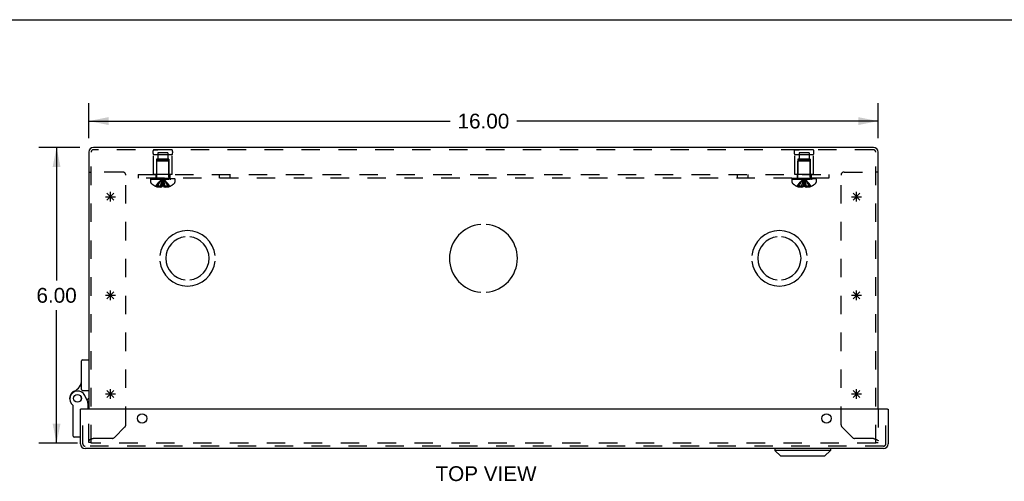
# Model space of a CAD drawing. Header units: inches. Extents: x 0 to 68, y 0 to 44.
# Tile 14 of 17: x 14 to 34, y 34.6 to 44. Entities that reach past the tile are written whole.
import ezdxf

# ---------------------------------------------------------------- set-up
doc = ezdxf.new("R2010")
doc.units = ezdxf.units.IN
doc.header["$LTSCALE"] = 3.74
doc.header["$MEASUREMENT"] = 0
doc.linetypes.add('HIDDEN', pattern=[0.2, 0.1, -0.1])
doc.layers.get('0').update_dxf_attribs({"linetype": 'CONTINUOUS'})
for name, color, linetype in [('DEFAULT_2', 8, 'HIDDEN'), ('DIMENSIONS', 7, 'CONTINUOUS'), ('DOOR_ASSEMBLY', 7, 'CONTINUOUS'), ('OPEN', 7, 'CONTINUOUS'), ('SPOTWELDS', 7, 'CONTINUOUS'), ('SUBPANEL', 7, 'CONTINUOUS')]:
    doc.layers.add(name, color=color, linetype=linetype)
doc.styles.get("Standard").update_dxf_attribs({"font": 'arial.ttf'})
doc.dimstyles.new('DIMSTYLE_1', dxfattribs={"dimtxt": 0.3, "dimasz": 0.4, "dimexe": 0.09, "dimexo": 0.07, "dimgap": 0.0375, "dimtad": 0, "dimtih": 1, "dimtoh": 1, "dimzin": 4, "dimdsep": 46, "dimtxsty": 'Standard', "dimblk": '_FILLED', "dimblk1": '_FILLED', "dimblk2": '_FILLED', "dimcen": 0.09, "dimadec": 3, "dimazin": 1, "dimtfac": 1, "dimtdec": 3, "dimtofl": 0, "dimtmove": 0, "dimatfit": 3, "dimldrblk": '_FILLED', "dimfxl": 0, "dimtolj": 1, "dimtzin": 4, "dimarcsym": 0})

# ---------------------------------------------------------------- blocks, each defined once
blk = doc.blocks.new('_FILLED')
at = {"color": 0, "linetype": 'ByBlock'}
blk.add_solid([(0, 0), (-1, 0.2), (-1, -0.2)], dxfattribs=at)
blk = doc.blocks.new('*D1')
at = {"layer": 'DIMENSIONS', "color": 2, "linetype": 'Continuous'}
for p, q in [((15.441, 41.596), (15.441, 42.304)), ((31.441, 41.596), (31.441, 42.304)), ((15.441, 41.944), (22.767, 41.944)), ((31.441, 41.944), (24.115, 41.944))]:
    blk.add_line(p, q, dxfattribs=at)
at = {"layer": 'DIMENSIONS', "color": 2, "linetype": 'Continuous', "xscale": 0.4, "yscale": 0.4, "zscale": 0.4, "rotation": 180}
blk.add_blockref('_FILLED', (15.441, 41.944), dxfattribs=at)
at = {"layer": 'DIMENSIONS', "color": 2, "linetype": 'Continuous', "xscale": 0.4, "yscale": 0.4, "zscale": 0.4}
blk.add_blockref('_FILLED', (31.441, 41.944), dxfattribs=at)
at = {"layer": 'DIMENSIONS', "color": 2, "linetype": 'Continuous', "insert": (23.441, 42.094), "char_height": 0.3, "width": 1.04833, "attachment_point": 2, "line_spacing_factor": 0.9}
blk.add_mtext('16.00', dxfattribs=at)
blk = doc.blocks.new('*D2')
at = {"layer": 'DIMENSIONS', "color": 2, "linetype": 'Continuous'}
for p, q in [((15.256, 41.411), (14.428, 41.411)), ((14.788, 41.411), (14.788, 38.711)), ((14.788, 35.411), (14.788, 38.111)), ((15.209, 35.411), (14.428, 35.411))]:
    blk.add_line(p, q, dxfattribs=at)
at = {"layer": 'DIMENSIONS', "color": 2, "linetype": 'Continuous', "xscale": 0.4, "yscale": 0.4, "zscale": 0.4}
for p, rotation in [((14.788, 41.411), 90), ((14.788, 35.411), 270)]:
    blk.add_blockref('_FILLED', p, dxfattribs=dict(at, rotation=rotation))
at = {"layer": 'DIMENSIONS', "color": 2, "linetype": 'Continuous', "insert": (14.788, 38.561), "char_height": 0.3, "width": 0.81524, "attachment_point": 2, "line_spacing_factor": 0.9}
blk.add_mtext('6.00', dxfattribs=at)

msp = doc.modelspace()

# ---------------------------------------------------------------- linework, layer by layer
at = {"color": 7, "linetype": 'Continuous'}
for p, q in [((0, 44), (68, 44)), ((15.441, 40.911), (15.489, 40.911)), ((31.441, 40.911), (31.393, 40.911))]:
    msp.add_line(p, q, dxfattribs=at)
at = {"color": 3, "linetype": 'Continuous'}
for p, q in [((31.346, 41.411), (15.536, 41.411)), ((15.441, 41.316), (15.441, 36.102)), ((31.441, 36.102), (31.441, 41.316))]:
    msp.add_line(p, q, dxfattribs=at)
for centre, start, end in [((15.536, 41.316), 90, 180), ((31.346, 41.316), 0, 90)]:
    msp.add_arc(centre, 0.0948, start, end, dxfattribs=at)
at = {"layer": 'DEFAULT_2', "color": 8, "linetype": 'HIDDEN'}
for p, q in [((31.346, 41.363), (15.536, 41.363)), ((16.753, 41.363), (16.841, 41.363)), ((17.129, 41.363), (16.753, 41.363)), ((17.129, 41.363), (17.041, 41.363)), ((29.753, 41.363), (29.841, 41.363)), ((30.129, 41.363), (29.753, 41.363)), ((30.129, 41.363), (30.041, 41.363)), ((15.489, 35.411), (15.489, 41.316)), ((16.753, 40.863), (16.753, 41.263)), ((17.129, 41.263), (16.753, 41.263)), ((16.816, 41.175), (16.816, 40.863)), ((17.066, 41.175), (16.816, 41.175)), ((16.827, 41.143), (16.817, 41.133)), ((16.817, 40.805), (16.817, 41.133)), ((17.065, 41.133), (16.817, 41.133)), ((17.055, 41.143), (16.827, 41.143)), ((16.84, 41.3), (16.84, 41.175)), ((17.043, 41.3), (16.84, 41.3)), ((17.043, 41.3), (17.043, 41.175)), ((17.055, 41.143), (17.065, 41.133)), ((17.065, 40.805), (17.065, 41.133)), ((17.066, 41.175), (17.066, 40.863)), ((17.129, 40.863), (17.129, 41.263)), ((30.129, 41.263), (29.753, 41.263)), ((29.753, 40.863), (29.753, 41.263)), ((30.066, 41.175), (29.816, 41.175)), ((29.816, 41.175), (29.816, 40.863)), ((29.827, 41.143), (29.817, 41.133)), ((30.065, 41.133), (29.817, 41.133)), ((29.817, 40.805), (29.817, 41.133)), ((30.055, 41.143), (29.827, 41.143)), ((30.043, 41.3), (29.84, 41.3)), ((29.84, 41.3), (29.84, 41.175)), ((30.043, 41.3), (30.043, 41.175)), ((30.055, 41.143), (30.065, 41.133)), ((30.065, 40.805), (30.065, 41.133)), ((30.066, 41.175), (30.066, 40.863)), ((30.129, 40.863), (30.129, 41.263)), ((31.393, 35.411), (31.393, 41.316)), ((16.129, 40.911), (15.489, 40.911)), ((16.191, 35.785), (16.191, 40.849)), ((16.695, 40.788), (16.695, 40.773)), ((16.695, 40.788), (17.187, 40.788)), ((17.187, 40.773), (16.695, 40.773)), ((16.695, 40.768), (16.695, 40.707)), ((16.695, 40.768), (17.187, 40.768)), ((16.703, 40.773), (16.703, 40.788)), ((16.721, 40.788), (16.721, 40.773)), ((16.742, 40.788), (16.742, 40.773)), ((16.748, 40.773), (16.748, 40.788)), ((17.129, 40.863), (16.753, 40.863)), ((16.754, 40.788), (16.754, 40.773)), ((16.773, 40.788), (16.773, 40.773)), ((16.783, 40.788), (16.783, 40.773)), ((16.801, 40.788), (16.801, 40.773)), ((16.824, 40.773), (16.824, 40.788)), ((16.835, 40.788), (16.835, 40.773)), ((16.87, 40.788), (16.87, 40.773)), ((16.874, 40.788), (16.874, 40.773)), ((16.945, 40.758), (16.941, 40.783)), ((16.945, 40.759), (16.941, 40.783)), ((17.008, 40.788), (17.008, 40.773)), ((17.012, 40.773), (17.012, 40.788)), ((17.047, 40.788), (17.047, 40.773)), ((17.058, 40.788), (17.058, 40.773)), ((17.081, 40.788), (17.081, 40.773)), ((17.099, 40.773), (17.099, 40.788)), ((17.109, 40.788), (17.109, 40.773)), ((17.129, 40.788), (17.129, 40.773)), ((17.134, 40.788), (17.134, 40.773)), ((17.14, 40.788), (17.14, 40.773)), ((17.161, 40.773), (17.161, 40.788)), ((17.179, 40.788), (17.179, 40.773)), ((17.187, 40.773), (17.187, 40.788)), ((17.187, 40.768), (17.187, 40.707)), ((29.695, 40.788), (30.187, 40.788)), ((29.695, 40.788), (29.695, 40.773)), ((30.187, 40.773), (29.695, 40.773)), ((29.695, 40.768), (30.187, 40.768)), ((29.695, 40.768), (29.695, 40.707)), ((29.703, 40.773), (29.703, 40.788)), ((29.721, 40.788), (29.721, 40.773)), ((29.742, 40.788), (29.742, 40.773)), ((29.748, 40.773), (29.748, 40.788)), ((30.129, 40.863), (29.753, 40.863)), ((29.754, 40.788), (29.754, 40.773)), ((29.773, 40.788), (29.773, 40.773)), ((29.783, 40.788), (29.783, 40.773)), ((29.801, 40.788), (29.801, 40.773)), ((29.824, 40.773), (29.824, 40.788)), ((29.835, 40.788), (29.835, 40.773)), ((29.87, 40.788), (29.87, 40.773)), ((29.874, 40.788), (29.874, 40.773)), ((29.945, 40.758), (29.941, 40.783)), ((29.945, 40.759), (29.941, 40.783)), ((30.008, 40.788), (30.008, 40.773)), ((30.012, 40.773), (30.012, 40.788)), ((30.047, 40.788), (30.047, 40.773)), ((30.058, 40.788), (30.058, 40.773)), ((30.081, 40.788), (30.081, 40.773)), ((30.099, 40.773), (30.099, 40.788)), ((30.109, 40.788), (30.109, 40.773)), ((30.129, 40.788), (30.129, 40.773)), ((30.134, 40.788), (30.134, 40.773)), ((30.14, 40.788), (30.14, 40.773)), ((30.161, 40.773), (30.161, 40.788)), ((30.179, 40.788), (30.179, 40.773)), ((30.187, 40.773), (30.187, 40.788)), ((30.187, 40.768), (30.187, 40.707)), ((30.691, 35.785), (30.691, 40.849)), ((30.753, 40.911), (31.393, 40.911)), ((16.801, 40.622), (16.801, 40.622)), ((16.801, 40.622), (16.802, 40.622)), ((16.923, 40.622), (16.802, 40.622)), ((16.837, 40.622), (16.837, 40.609)), ((16.891, 40.622), (16.891, 40.6)), ((16.923, 40.622), (16.926, 40.651)), ((16.923, 40.622), (16.923, 40.609)), ((16.923, 40.622), (16.923, 40.622)), ((16.926, 40.651), (16.928, 40.679)), ((16.959, 40.622), (16.959, 40.622)), ((16.959, 40.622), (16.959, 40.609)), ((17.08, 40.622), (16.959, 40.622)), ((16.991, 40.622), (16.991, 40.6)), ((17.046, 40.622), (17.046, 40.609)), ((17.081, 40.622), (17.08, 40.622)), ((17.081, 40.622), (17.082, 40.622)), ((29.801, 40.622), (29.801, 40.622)), ((29.802, 40.622), (29.801, 40.622)), ((29.923, 40.622), (29.802, 40.622)), ((29.837, 40.622), (29.837, 40.609)), ((29.891, 40.622), (29.891, 40.6)), ((29.923, 40.622), (29.926, 40.651)), ((29.923, 40.622), (29.923, 40.609)), ((29.923, 40.622), (29.923, 40.622)), ((29.926, 40.651), (29.928, 40.679)), ((29.941, 40.622), (29.947, 40.622)), ((29.953, 40.622), (29.947, 40.622)), ((29.953, 40.622), (29.959, 40.622)), ((30.08, 40.622), (29.959, 40.622)), ((29.959, 40.622), (29.959, 40.622)), ((29.959, 40.622), (29.959, 40.609)), ((29.991, 40.622), (29.991, 40.6)), ((30.046, 40.622), (30.046, 40.609)), ((30.081, 40.622), (30.08, 40.622)), ((30.081, 40.622), (30.082, 40.622)), ((15.441, 35.429), (15.441, 36.102)), ((31.441, 36.102), (31.441, 35.429)), ((15.959, 35.527), (16.174, 35.742)), ((30.709, 35.742), (30.924, 35.527)), ((15.489, 35.429), (15.441, 35.429)), ((15.489, 35.493), (15.487, 35.492)), ((31.393, 35.411), (15.489, 35.411)), ((15.505, 35.499), (15.501, 35.497)), ((15.509, 35.501), (15.505, 35.499)), ((15.514, 35.502), (15.509, 35.501)), ((15.529, 35.507), (15.52, 35.504)), ((15.536, 35.51), (15.529, 35.507)), ((15.916, 35.51), (15.536, 35.51)), ((31.346, 35.51), (30.966, 35.51)), ((31.346, 35.51), (31.355, 35.507)), ((31.355, 35.507), (31.362, 35.504)), ((31.362, 35.504), (31.366, 35.503)), ((31.366, 35.503), (31.371, 35.501)), ((31.393, 35.429), (31.441, 35.429)), ((31.432, 35.474), (31.433, 35.473))]:
    msp.add_line(p, q, dxfattribs=at)
for points in [[(16.801, 40.622), (16.821, 40.651), (16.842, 40.679), (16.864, 40.707), (16.888, 40.733), (16.914, 40.759), (16.941, 40.783)], [(16.837, 40.622), (16.851, 40.651), (16.867, 40.679), (16.884, 40.707), (16.902, 40.733), (16.921, 40.758), (16.941, 40.783)], [(16.891, 40.622), (16.898, 40.651), (16.906, 40.679), (16.914, 40.707), (16.922, 40.733), (16.932, 40.758), (16.941, 40.783)], [(16.928, 40.679), (16.931, 40.707), (16.934, 40.733), (16.938, 40.759), (16.941, 40.783)], [(16.931, 40.707), (16.934, 40.733), (16.938, 40.758), (16.941, 40.783)], [(16.991, 40.622), (16.984, 40.651), (16.976, 40.679), (16.968, 40.707), (16.96, 40.733), (16.951, 40.758), (16.941, 40.783)], [(17.046, 40.622), (17.031, 40.651), (17.015, 40.679), (16.998, 40.707), (16.98, 40.733), (16.961, 40.758), (16.941, 40.783)], [(17.081, 40.622), (17.062, 40.651), (17.041, 40.679), (17.018, 40.707), (16.994, 40.733), (16.968, 40.759), (16.941, 40.783)], [(16.959, 40.622), (16.957, 40.651), (16.954, 40.679), (16.951, 40.707), (16.948, 40.733), (16.945, 40.759)], [(16.959, 40.622), (16.957, 40.651), (16.954, 40.679), (16.951, 40.707), (16.948, 40.733)], [(29.801, 40.622), (29.821, 40.651), (29.842, 40.679), (29.864, 40.707), (29.888, 40.733), (29.914, 40.759), (29.941, 40.783)], [(29.837, 40.622), (29.851, 40.651), (29.867, 40.679), (29.884, 40.707), (29.902, 40.733), (29.921, 40.758), (29.941, 40.783)], [(29.891, 40.622), (29.898, 40.651), (29.906, 40.679), (29.914, 40.707), (29.922, 40.733), (29.932, 40.758), (29.941, 40.783)], [(29.928, 40.679), (29.931, 40.707), (29.934, 40.733), (29.938, 40.759), (29.941, 40.783)], [(29.931, 40.707), (29.934, 40.733), (29.938, 40.758), (29.941, 40.783)], [(30.081, 40.622), (30.062, 40.651), (30.041, 40.679), (30.018, 40.707), (29.994, 40.733), (29.968, 40.759), (29.941, 40.783)], [(30.046, 40.622), (30.031, 40.651), (30.015, 40.679), (29.998, 40.707), (29.98, 40.733), (29.961, 40.758), (29.941, 40.783)], [(29.991, 40.622), (29.984, 40.651), (29.976, 40.679), (29.968, 40.707), (29.96, 40.733), (29.951, 40.758), (29.941, 40.783)], [(29.959, 40.622), (29.957, 40.651), (29.954, 40.679), (29.951, 40.707), (29.948, 40.733), (29.945, 40.759)], [(29.959, 40.622), (29.957, 40.651), (29.954, 40.679), (29.951, 40.707), (29.948, 40.733)], [(16.891, 40.6), (16.886, 40.601), (16.881, 40.601), (16.876, 40.602), (16.871, 40.602), (16.865, 40.603), (16.86, 40.604), (16.854, 40.605), (16.849, 40.606), (16.843, 40.608), (16.837, 40.609)], [(16.923, 40.609), (16.919, 40.608), (16.915, 40.606), (16.911, 40.605), (16.907, 40.603), (16.903, 40.602), (16.899, 40.601), (16.895, 40.601), (16.891, 40.6)], [(16.959, 40.622), (16.953, 40.622), (16.947, 40.622), (16.941, 40.622), (16.935, 40.622), (16.929, 40.622), (16.923, 40.622)], [(16.959, 40.609), (16.963, 40.608), (16.967, 40.606)], [(16.991, 40.6), (16.987, 40.601), (16.983, 40.601), (16.979, 40.602), (16.975, 40.603), (16.971, 40.605), (16.967, 40.606)], [(17.046, 40.609), (17.039, 40.608), (17.034, 40.606), (17.028, 40.605), (17.022, 40.604), (17.017, 40.603), (17.011, 40.602), (17.006, 40.602), (17.001, 40.601), (16.996, 40.601), (16.991, 40.6)], [(29.891, 40.6), (29.886, 40.601), (29.881, 40.601), (29.876, 40.602), (29.871, 40.602), (29.865, 40.603), (29.86, 40.604), (29.854, 40.605), (29.849, 40.606), (29.843, 40.608), (29.837, 40.609)], [(29.923, 40.609), (29.919, 40.608), (29.915, 40.606), (29.911, 40.605), (29.907, 40.603), (29.903, 40.602), (29.899, 40.601), (29.895, 40.601), (29.891, 40.6)], [(29.941, 40.622), (29.935, 40.622), (29.929, 40.622), (29.923, 40.622)], [(29.991, 40.6), (29.987, 40.601), (29.983, 40.601), (29.979, 40.602), (29.975, 40.603), (29.971, 40.605), (29.967, 40.606), (29.963, 40.608), (29.959, 40.609)], [(30.046, 40.609), (30.039, 40.608), (30.034, 40.606), (30.028, 40.605), (30.022, 40.604), (30.017, 40.603), (30.011, 40.602), (30.006, 40.602), (30.001, 40.601), (29.996, 40.601), (29.991, 40.6)], [(15.487, 35.492), (15.485, 35.491), (15.483, 35.491), (15.481, 35.49), (15.479, 35.489), (15.477, 35.488), (15.476, 35.488), (15.474, 35.487), (15.472, 35.486), (15.47, 35.485), (15.469, 35.484), (15.467, 35.484), (15.466, 35.483), (15.464, 35.482), (15.463, 35.481), (15.461, 35.481), (15.46, 35.48), (15.459, 35.479), (15.457, 35.478), (15.456, 35.478), (15.455, 35.477), (15.454, 35.476), (15.453, 35.475), (15.452, 35.475), (15.451, 35.474), (15.45, 35.473), (15.449, 35.472), (15.448, 35.472), (15.447, 35.471), (15.446, 35.47), (15.446, 35.469), (15.445, 35.468), (15.444, 35.468), (15.444, 35.467), (15.443, 35.466), (15.443, 35.465), (15.442, 35.465), (15.442, 35.464), (15.442, 35.463), (15.442, 35.462), (15.441, 35.462), (15.441, 35.461), (15.441, 35.46), (15.441, 35.459)], [(15.501, 35.497), (15.499, 35.497), (15.497, 35.496), (15.494, 35.495), (15.492, 35.494), (15.49, 35.494), (15.489, 35.493)], [(15.52, 35.504), (15.518, 35.504), (15.514, 35.502)], [(31.371, 35.501), (31.375, 35.5), (31.377, 35.499)], [(31.377, 35.499), (31.382, 35.497), (31.384, 35.497), (31.386, 35.496), (31.388, 35.495), (31.39, 35.494), (31.392, 35.494), (31.394, 35.493), (31.396, 35.492), (31.398, 35.491), (31.399, 35.491), (31.401, 35.49)], [(31.401, 35.49), (31.403, 35.489), (31.405, 35.488), (31.407, 35.488), (31.408, 35.487), (31.41, 35.486), (31.412, 35.485), (31.413, 35.484), (31.415, 35.484), (31.416, 35.483), (31.418, 35.482), (31.419, 35.481), (31.421, 35.481), (31.422, 35.48), (31.424, 35.479), (31.425, 35.478), (31.426, 35.478), (31.427, 35.477), (31.428, 35.476)], [(31.428, 35.476), (31.43, 35.475), (31.431, 35.475), (31.432, 35.474)], [(31.433, 35.473), (31.433, 35.472), (31.434, 35.472), (31.435, 35.471)], [(31.435, 35.471), (31.436, 35.47), (31.437, 35.469), (31.437, 35.468), (31.438, 35.468), (31.438, 35.467)], [(31.438, 35.467), (31.439, 35.466), (31.439, 35.465), (31.44, 35.465), (31.44, 35.464), (31.44, 35.463), (31.441, 35.462), (31.441, 35.462), (31.441, 35.461), (31.441, 35.46), (31.441, 35.459)]]:
    msp.add_lwpolyline(points, dxfattribs=at)
for centre, radius, start, end in [((15.536, 41.316), 0.0468, 90, 180), ((16.84, 41.313), 0.1, 150.0508, 209.9492), ((17.042, 41.313), 0.1, 330.0508, 29.9492), ((29.84, 41.313), 0.1, 150.0508, 209.9492), ((30.042, 41.313), 0.1, 330.0508, 29.9492), ((31.346, 41.316), 0.0468, 0, 90), ((16.129, 40.849), 0.062, 0, 90), ((16.78, 40.805), 0.0372, 270, 300.0497), ((16.78, 40.805), 0.0372, 332.4601, 360), ((17.102, 40.805), 0.0372, 180, 207.5399), ((17.102, 40.805), 0.0372, 239.9503, 270), ((29.78, 40.805), 0.0372, 270, 300.0497), ((29.78, 40.805), 0.0372, 332.4601, 360), ((30.102, 40.805), 0.0372, 180, 207.5399), ((30.102, 40.805), 0.0372, 239.9503, 270), ((30.753, 40.849), 0.062, 90, 180), ((16.73, 40.707), 0.035, 180, 229.0666), ((16.941, 40.95), 0.357, 229.0666, 246.8273), ((16.941, 40.95), 0.357, 246.9983, 252.9593), ((16.941, 40.95), 0.357, 287.0407, 293.0017), ((16.941, 40.95), 0.357, 293.1727, 310.9334), ((17.152, 40.707), 0.035, 310.9334, 360), ((29.73, 40.707), 0.035, 180, 229.0666), ((29.941, 40.95), 0.357, 229.0666, 246.8273), ((29.941, 40.95), 0.357, 246.9983, 252.9593), ((29.941, 40.95), 0.357, 287.0407, 293.0017), ((29.941, 40.95), 0.357, 293.1727, 310.9334), ((30.152, 40.707), 0.035, 310.9334, 360), ((16.131, 35.785), 0.06, 315, 360), ((30.751, 35.785), 0.06, 180, 225), ((15.916, 35.57), 0.06, 270, 315), ((30.966, 35.57), 0.06, 225, 270)]:
    msp.add_arc(centre, radius, start, end, dxfattribs=at)
at = {"layer": 'DOOR_ASSEMBLY', "color": 7, "linetype": 'Continuous'}
for p, q in [((15.296, 36.504), (15.296, 37.085)), ((15.316, 37.105), (15.441, 37.105)), ((15.316, 36.484), (15.441, 36.484)), ((15.431, 36.238), (15.361, 36.38)), ((15.126, 35.558), (15.126, 36.168)), ((15.441, 36.322), (15.406, 36.289)), ((15.417, 36.267), (15.441, 36.267)), ((15.431, 36.102), (15.431, 36.238)), ((15.286, 36.102), (15.271, 36.102)), ((31.631, 36.102), (31.646, 36.102)), ((15.271, 35.538), (15.146, 35.538)), ((29.351, 35.304), (29.351, 35.266)), ((30.476, 35.266), (29.351, 35.266)), ((29.469, 35.148), (29.351, 35.266)), ((30.358, 35.148), (29.469, 35.148)), ((30.358, 35.148), (30.476, 35.266)), ((30.476, 35.304), (30.476, 35.266))]:
    msp.add_line(p, q, dxfattribs=at)
at = {"layer": 'DOOR_ASSEMBLY', "color": 3, "linetype": 'Continuous'}
for p, q in [((15.271, 35.399), (15.271, 36.102)), ((31.631, 36.102), (15.286, 36.102)), ((31.646, 36.102), (31.646, 35.399)), ((31.551, 35.304), (15.366, 35.304))]:
    msp.add_line(p, q, dxfattribs=at)
at = {"layer": 'DOOR_ASSEMBLY', "color": 8, "linetype": 'HIDDEN'}
for p, q in [((15.319, 35.399), (15.319, 36.102)), ((31.598, 35.399), (31.598, 36.102)), ((31.551, 35.352), (15.366, 35.352))]:
    msp.add_line(p, q, dxfattribs=at)
at = {"layer": 'DOOR_ASSEMBLY', "color": 7, "linetype": 'Continuous'}
for points in [[(15.417, 36.235), (15.414, 36.234), (15.411, 36.234)], [(15.431, 36.238), (15.431, 36.238), (15.417, 36.235)]]:
    msp.add_lwpolyline(points, dxfattribs=at)
for radius in [0.079, 0.078]:
    msp.add_circle((15.211, 36.322), radius, dxfattribs=at)
at = {"layer": 'DOOR_ASSEMBLY', "color": 3, "linetype": 'Continuous'}
for centre in [(16.521, 35.915), (30.396, 35.915)]:
    msp.add_circle(centre, 0.0938, dxfattribs=at)
at = {"layer": 'DOOR_ASSEMBLY', "color": 7, "linetype": 'Continuous'}
for centre, radius, start, end in [((15.316, 37.085), 0.02, 90, 180), ((15.046, 36.695), 0.25, 293.8265, 360), ((15.211, 36.322), 0.158, 113.8265, 201.112), ((15.218, 36.31), 0.16, 26.148, 231.7894), ((15.316, 36.504), 0.02, 180, 270), ((15.106, 36.168), 0.02, 0, 51.7894), ((15.146, 35.558), 0.02, 180, 270)]:
    msp.add_arc(centre, radius, start, end, dxfattribs=at)
at = {"layer": 'DOOR_ASSEMBLY', "color": 3, "linetype": 'Continuous'}
for centre, start, end in [((15.366, 35.399), 180, 270), ((31.551, 35.399), 270, 360)]:
    msp.add_arc(centre, 0.0948, start, end, dxfattribs=at)
at = {"layer": 'DOOR_ASSEMBLY', "color": 8, "linetype": 'HIDDEN'}
for centre, start, end in [((15.366, 35.399), 180, 270), ((31.551, 35.399), 270, 360)]:
    msp.add_arc(centre, 0.0468, start, end, dxfattribs=at)
at = {"layer": 'OPEN', "color": 40, "linetype": 'Continuous'}
for centre, radius, start, end in [((17.441, 39.161), 0.562, 5.6112, 174.3888), ((23.441, 39.161), 0.688, 94.5886, 265.4114), ((23.441, 39.161), 0.688, 274.5886, 85.4114), ((29.441, 39.161), 0.562, 5.6112, 174.3888), ((17.441, 39.161), 0.438, 95.9037, 264.0963), ((17.441, 39.161), 0.438, 275.9037, 84.0963), ((29.441, 39.161), 0.438, 95.9037, 264.0963), ((29.441, 39.161), 0.438, 275.9037, 84.0963), ((17.441, 39.161), 0.562, 185.6112, 354.3888), ((29.441, 39.161), 0.562, 185.6112, 354.3888)]:
    msp.add_arc(centre, radius, start, end, dxfattribs=at)
at = {"layer": 'SPOTWELDS', "color": 40, "linetype": 'Continuous'}
for p, q in [((15.779, 40.411), (15.979, 40.411)), ((15.808, 40.341), (15.949, 40.482)), ((15.949, 40.341), (15.808, 40.482)), ((15.879, 40.311), (15.879, 40.511)), ((30.904, 40.411), (31.104, 40.411)), ((30.933, 40.341), (31.074, 40.482)), ((31.074, 40.341), (30.933, 40.482)), ((31.004, 40.311), (31.004, 40.511)), ((15.779, 38.411), (15.979, 38.411)), ((15.808, 38.341), (15.949, 38.482)), ((15.949, 38.341), (15.808, 38.482)), ((15.879, 38.311), (15.879, 38.511)), ((30.904, 38.411), (31.104, 38.411)), ((30.933, 38.341), (31.074, 38.482)), ((31.074, 38.341), (30.933, 38.482)), ((31.004, 38.311), (31.004, 38.511)), ((15.779, 36.411), (15.979, 36.411)), ((15.949, 36.341), (15.808, 36.482)), ((15.808, 36.341), (15.949, 36.482)), ((15.879, 36.311), (15.879, 36.511)), ((30.904, 36.411), (31.104, 36.411)), ((31.074, 36.341), (30.933, 36.482)), ((30.933, 36.341), (31.074, 36.482)), ((31.004, 36.311), (31.004, 36.511))]:
    msp.add_line(p, q, dxfattribs=at)
at = {"layer": 'SUBPANEL', "color": 8, "linetype": 'HIDDEN'}
for p, q in [((16.441, 40.863), (16.441, 40.788)), ((16.441, 40.863), (30.441, 40.863)), ((30.441, 40.788), (16.441, 40.788)), ((16.801, 40.863), (16.801, 40.788)), ((17.082, 40.863), (17.082, 40.788)), ((18.082, 40.863), (18.082, 40.788)), ((18.3, 40.863), (18.3, 40.788)), ((28.582, 40.863), (28.582, 40.788)), ((28.8, 40.863), (28.8, 40.788)), ((29.801, 40.863), (29.801, 40.788)), ((30.082, 40.863), (30.082, 40.788)), ((30.441, 40.863), (30.441, 40.788))]:
    msp.add_line(p, q, dxfattribs=at)

# ---------------------------------------------------------------- texts
at = {"layer": 'DIMENSIONS', "color": 2, "linetype": 'Continuous', "insert": (23.494, 34.945), "char_height": 0.3, "width": 2.04424, "attachment_point": 2, "line_spacing_factor": 0.9}
msp.add_mtext('TOP VIEW', dxfattribs=at)

# ---------------------------------------------------------------- dimensions: what is measured, and where the dimension line sits
at = {"layer": 'DIMENSIONS', "color": 2, "linetype": 'Continuous'}
for base, p1, p2, angle, picture, middle in [((15.441, 41.944), (31.441, 42.374), (15.441, 42.374), 180, '*D1', (23.454, 41.942)), ((14.788, 35.411), (15.326, 41.411), (15.279, 35.411), 270, '*D2', (14.786, 38.41))]:
    dim = msp.add_linear_dim(base=base, p1=p1, p2=p2, angle=angle, dimstyle='DIMSTYLE_1', dxfattribs=at)
    dim.commit()
    dim.dimension.update_dxf_attribs({"geometry": picture, "text_midpoint": middle, "dimtype": 160})

doc.saveas('drawing.dxf')
